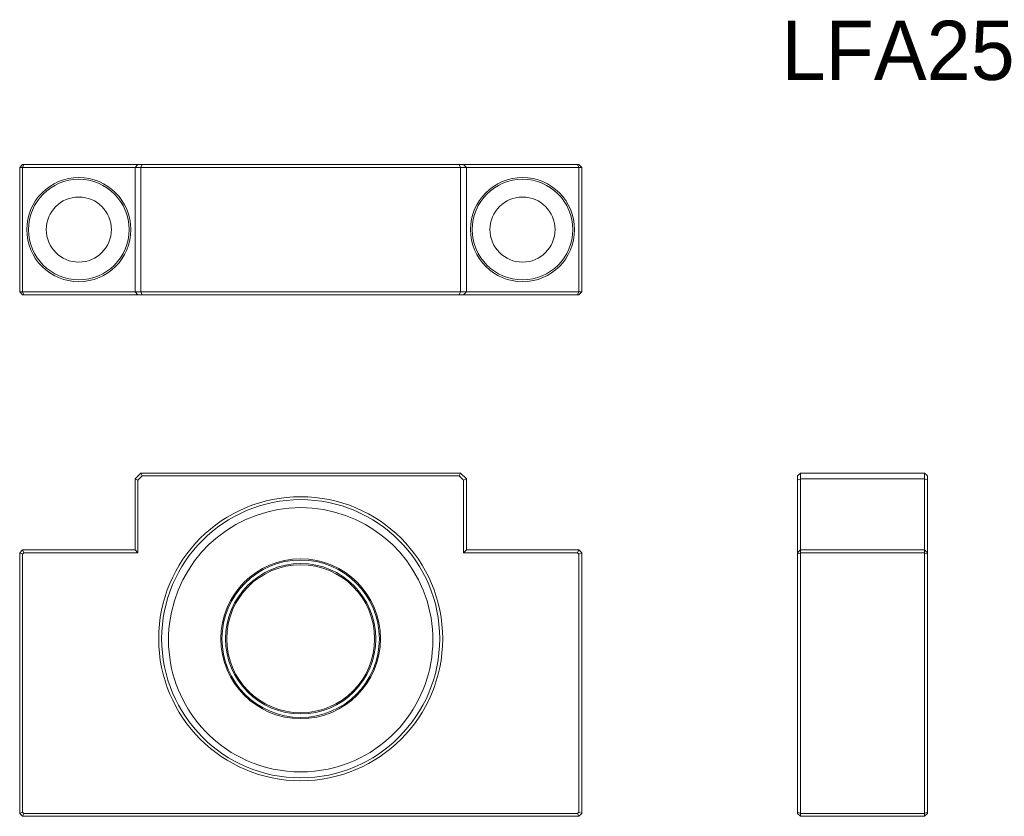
# Model space of a CAD drawing. Header units: millimetres. Extents: x 65 to 232, y 56 to 190.
import ezdxf

# ---------------------------------------------------------------- set-up
doc = ezdxf.new("R2010")
doc.units = ezdxf.units.MM

msp = doc.modelspace()

# ---------------------------------------------------------------- linework, layer by layer
at = {"color": 7, "linetype": 'Continuous', "lineweight": 15}
for p, q in [((65.07, 165.14), (65.57, 165.64)), ((65.57, 165.14), (65.07, 165.14)), ((65.07, 144.14), (65.07, 165.14)), ((65.57, 165.14), (65.78, 165.64)), ((65.57, 165.64), (65.78, 165.64)), ((84.57, 165.14), (65.57, 165.14)), ((65.57, 165.14), (65.57, 144.14)), ((65.78, 165.64), (85.07, 165.64)), ((84.57, 165.14), (85.07, 165.64)), ((85.57, 165.14), (84.57, 165.14)), ((84.57, 144.14), (84.57, 165.14)), ((85.07, 165.64), (85.78, 165.64)), ((85.78, 165.64), (85.57, 165.14)), ((139.57, 165.14), (85.57, 165.14)), ((85.57, 165.14), (85.57, 144.14)), ((85.78, 165.64), (139.37, 165.64)), ((139.37, 165.64), (139.57, 165.14)), ((139.37, 165.64), (140.07, 165.64)), ((140.57, 165.14), (139.57, 165.14)), ((139.57, 144.14), (139.57, 165.14)), ((140.07, 165.64), (140.57, 165.14)), ((140.07, 165.64), (159.37, 165.64)), ((140.57, 165.14), (140.57, 144.14)), ((159.57, 165.14), (140.57, 165.14)), ((159.37, 165.64), (159.57, 165.14)), ((159.37, 165.64), (159.57, 165.64)), ((159.57, 165.64), (160.07, 165.14)), ((159.57, 144.14), (159.57, 165.14)), ((160.07, 165.14), (159.57, 165.14)), ((160.07, 165.14), (160.07, 144.14)), ((65.07, 144.14), (65.57, 144.14)), ((65.07, 144.14), (65.57, 143.64)), ((65.57, 144.14), (84.57, 144.14)), ((65.78, 143.64), (65.57, 144.14)), ((65.78, 143.64), (65.57, 143.64)), ((85.07, 143.64), (65.78, 143.64)), ((84.57, 144.14), (85.57, 144.14)), ((85.07, 143.64), (84.57, 144.14)), ((85.78, 143.64), (85.07, 143.64)), ((85.57, 144.14), (139.57, 144.14)), ((85.78, 143.64), (85.57, 144.14)), ((139.37, 143.64), (85.78, 143.64)), ((139.37, 143.64), (139.57, 144.14)), ((140.07, 143.64), (139.37, 143.64)), ((139.57, 144.14), (140.57, 144.14)), ((140.07, 143.64), (140.57, 144.14)), ((159.37, 143.64), (140.07, 143.64)), ((140.57, 144.14), (159.57, 144.14)), ((159.57, 144.14), (159.37, 143.64)), ((159.57, 143.64), (159.37, 143.64)), ((159.57, 144.14), (160.07, 144.14)), ((160.07, 144.14), (159.57, 143.64)), ((84.57, 112.51), (85.57, 113.51)), ((85.78, 113.01), (85.57, 113.51)), ((85.57, 113.51), (139.57, 113.51)), ((139.37, 113.01), (139.57, 113.51)), ((139.57, 113.51), (140.57, 112.51)), ((196.53, 113.01), (197.03, 113.51)), ((197.03, 113.51), (197.03, 112.51)), ((197.03, 113.51), (218.03, 113.51)), ((218.03, 112.51), (218.03, 113.51)), ((218.53, 113.01), (218.03, 113.51)), ((85.07, 112.3), (84.57, 112.51)), ((84.57, 100.51), (84.57, 112.51)), ((85.78, 113.01), (85.07, 112.3)), ((85.07, 112.3), (85.07, 100.01)), ((139.37, 113.01), (85.78, 113.01)), ((140.07, 112.3), (139.37, 113.01)), ((140.07, 112.3), (140.57, 112.51)), ((140.07, 100.01), (140.07, 112.3)), ((140.57, 112.51), (140.57, 100.51)), ((196.53, 112.3), (196.53, 113.01)), ((196.53, 112.3), (197.03, 112.51)), ((196.53, 100.01), (196.53, 112.3)), ((218.03, 112.51), (197.03, 112.51)), ((197.03, 112.51), (197.03, 100.51)), ((218.03, 100.51), (218.03, 112.51)), ((218.53, 112.3), (218.03, 112.51)), ((218.53, 113.01), (218.53, 112.3)), ((218.53, 112.3), (218.53, 100.01)), ((65.07, 100.01), (65.57, 100.51)), ((65.07, 56.01), (65.07, 100.01)), ((65.07, 100.01), (65.57, 99.8)), ((65.78, 100.01), (65.57, 100.51)), ((65.57, 100.51), (84.57, 100.51)), ((65.78, 100.01), (65.57, 99.8)), ((85.07, 100.01), (65.78, 100.01)), ((85.07, 100.01), (84.57, 100.51)), ((140.07, 100.01), (140.57, 100.51)), ((159.37, 100.01), (140.07, 100.01)), ((140.57, 100.51), (159.57, 100.51)), ((159.57, 100.51), (159.37, 100.01)), ((159.57, 99.8), (159.37, 100.01)), ((159.57, 100.51), (160.07, 100.01)), ((160.07, 100.01), (159.57, 99.8)), ((160.07, 100.01), (160.07, 56.01)), ((197.03, 100.51), (196.53, 100.01)), ((197.03, 100.01), (196.53, 99.8)), ((196.53, 99.8), (196.53, 100.01)), ((197.03, 100.51), (197.03, 100.01)), ((197.03, 100.51), (218.03, 100.51)), ((197.03, 100.01), (197.03, 56.01)), ((218.03, 100.01), (197.03, 100.01)), ((218.03, 100.01), (218.03, 100.51)), ((218.53, 100.01), (218.03, 100.51)), ((218.03, 56.01), (218.03, 100.01)), ((218.53, 99.8), (218.03, 100.01)), ((218.53, 100.01), (218.53, 99.8)), ((65.57, 99.8), (65.57, 56.22)), ((159.57, 56.22), (159.57, 99.8)), ((196.53, 56.22), (196.53, 99.8)), ((218.53, 99.8), (218.53, 56.22)), ((65.07, 56.01), (65.57, 56.22)), ((65.57, 55.51), (65.07, 56.01)), ((65.57, 56.22), (65.78, 56.01)), ((65.57, 55.51), (65.78, 56.01)), ((159.57, 55.51), (65.57, 55.51)), ((65.78, 56.01), (159.37, 56.01)), ((159.37, 56.01), (159.57, 56.22)), ((159.57, 55.51), (159.37, 56.01)), ((160.07, 56.01), (159.57, 56.22)), ((160.07, 56.01), (159.57, 55.51)), ((197.03, 56.01), (196.53, 56.22)), ((196.53, 56.01), (196.53, 56.22)), ((197.03, 55.51), (196.53, 56.01)), ((197.03, 56.01), (197.03, 55.51)), ((197.03, 56.01), (218.03, 56.01)), ((218.03, 55.51), (197.03, 55.51)), ((218.53, 56.22), (218.03, 56.01)), ((218.03, 55.51), (218.53, 56.01)), ((218.03, 55.51), (218.03, 56.01)), ((218.53, 56.22), (218.53, 56.01))]:
    msp.add_line(p, q, dxfattribs=at)
for centre, radius in [((75.07, 154.64), 8.8), ((75.07, 154.64), 8.5), ((150.07, 154.64), 8.8), ((150.07, 154.64), 8.5), ((75.07, 154.64), 5.5), ((150.07, 154.64), 5.5), ((112.57, 85.51), 24), ((112.57, 85.51), 23.5), ((112.57, 85.51), 13.5), ((112.57, 85.51), 13.3), ((112.57, 85.51), 12.7), ((112.57, 85.51), 12.5)]:
    msp.add_circle(centre, radius, dxfattribs=at)
for centre, radius, start, end in [((112.57, 85.33), 22.34, 294.1445, 245.8555), ((112.57, 85.51), 22.5, 246.0407, 293.9593)]:
    msp.add_arc(centre, radius, start, end, dxfattribs=at)

# ---------------------------------------------------------------- texts
at = {"insert": (193.85, 189.93), "char_height": 10, "width": 134.5349, "attachment_point": 1}
msp.add_mtext('LFA25', dxfattribs=at)

doc.saveas('drawing.dxf')
